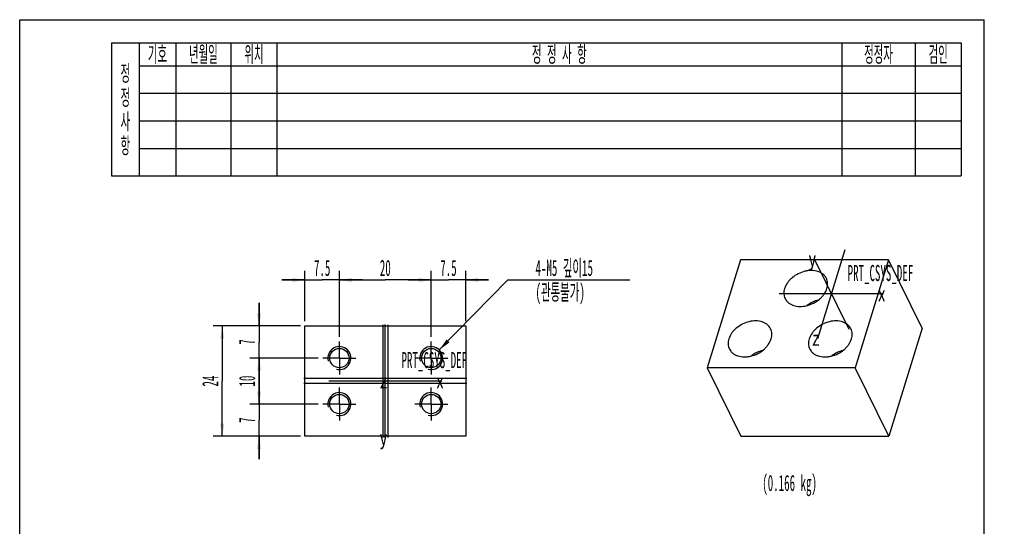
# Model space of a CAD drawing. Header units: millimetres. Extents: x 0 to 231, y 0 to 297.
# Tile 2 of 2: x 0 to 214, y 187 to 297. Entities that reach past the tile are written whole.
import ezdxf

# ---------------------------------------------------------------- set-up
doc = ezdxf.new("R2010")
doc.units = ezdxf.units.MM
doc.header["$LTSCALE"] = 19.36
doc.linetypes.add('CENTER', pattern=[0.6, 0.375, -0.075, 0.075, -0.075])
doc.layers.get('0').update_dxf_attribs({"linetype": 'CONTINUOUS'})
for name, color, linetype in [('01___PRT_ALL_DTM_PLN', 7, 'CONTINUOUS'), ('02___PRT_ALL_AXES', 7, 'CONTINUOUS'), ('05___PRT_ALL_DTM_CSYS', 7, 'CONTINUOUS'), ('7_ALL_FEATURES', 7, 'CONTINUOUS')]:
    doc.layers.add(name, color=color, linetype=linetype)
doc.styles.get("Standard").update_dxf_attribs({"font": 'txt', "width": 0.5})
doc.styles.add('TEXTSTYLE_2', font='txt', dxfattribs={"width": 0.8})
doc.dimstyles.new('DIMSTYLE_1', dxfattribs={"dimtxt": 3.5, "dimasz": 2.76, "dimexe": 2, "dimexo": 1, "dimgap": 0.875, "dimtad": 1, "dimdec": 3, "dimdsep": 46, "dimtxsty": 'Standard', "dimblk": '_FILLED', "dimblk1": '_FILLED', "dimblk2": '_FILLED', "dimcen": 0.09, "dimazin": 2, "dimtp": 0.2, "dimtm": 0.2, "dimtfac": 1, "dimtdec": 3, "dimtofl": 0, "dimtmove": 0, "dimatfit": 3, "dimldrblk": '_FILLED', "dimfxl": 1, "dimtolj": 1, "dimarcsym": 0})
doc.dimstyles.new('DIMSTYLE_4', dxfattribs={"dimtxt": 3.5, "dimasz": 2.76, "dimexe": 2, "dimexo": 1, "dimtad": 1, "dimdec": 3, "dimdsep": 46, "dimtxsty": 'Standard', "dimblk": '_FILLED', "dimblk1": '_FILLED', "dimblk2": '_FILLED', "dimcen": 0.09, "dimazin": 2, "dimtp": 0.001, "dimtm": 0.001, "dimtfac": 1, "dimtdec": 3, "dimtofl": 0, "dimtmove": 0, "dimatfit": 1, "dimldrblk": '_FILLED', "dimfxl": 1, "dimtolj": 1, "dimarcsym": 0})

# ---------------------------------------------------------------- blocks, each defined once
blk = doc.blocks.new('_FILLED')
at = {"color": 0, "linetype": 'ByBlock'}
blk.add_solid([(0, 0), (-1, 0.163), (-1, -0.163)], dxfattribs=at)
blk = doc.blocks.new('*D12')
at = {"color": 2, "linetype": 'Continuous', "transparency": 16777216}
for p, q in [((62.11, 231.38), (62.11, 242.38)), ((69.61, 227.98), (69.61, 242.38)), ((62.11, 240.38), (57.11, 240.38)), ((57.11, 240.38), (65.86, 240.38)), ((74.61, 240.38), (65.86, 240.38)), ((69.61, 240.38), (74.61, 240.38))]:
    blk.add_line(p, q, dxfattribs=at)
at = {"color": 2, "linetype": 'Continuous', "transparency": 16777216, "xscale": 2.76, "yscale": 2.76, "zscale": 2.76}
blk.add_blockref('_FILLED', (62.11, 240.38), dxfattribs=at)
at = {"color": 2, "linetype": 'Continuous', "transparency": 16777216, "xscale": 2.76, "yscale": 2.76, "zscale": 2.76, "rotation": 180}
blk.add_blockref('_FILLED', (69.61, 240.38), dxfattribs=at)
at = {"color": 2, "linetype": 'Continuous', "transparency": 16777216, "insert": (65.86, 244.76), "char_height": 3.5, "width": 5.25, "attachment_point": 2, "line_spacing_factor": 0.9}
blk.add_mtext('7.5', dxfattribs=at)
blk = doc.blocks.new('*D13')
at = {"color": 2, "linetype": 'Continuous', "transparency": 16777216}
for p, q in [((69.61, 227.98), (69.61, 242.38)), ((89.61, 227.98), (89.61, 242.38)), ((69.61, 240.38), (79.61, 240.38)), ((89.61, 240.38), (79.61, 240.38))]:
    blk.add_line(p, q, dxfattribs=at)
at = {"color": 2, "linetype": 'Continuous', "transparency": 16777216, "xscale": 2.76, "yscale": 2.76, "zscale": 2.76, "rotation": 180}
blk.add_blockref('_FILLED', (69.61, 240.38), dxfattribs=at)
at = {"color": 2, "linetype": 'Continuous', "transparency": 16777216, "xscale": 2.76, "yscale": 2.76, "zscale": 2.76}
blk.add_blockref('_FILLED', (89.61, 240.38), dxfattribs=at)
at = {"color": 2, "linetype": 'Continuous', "transparency": 16777216, "insert": (79.61, 244.76), "char_height": 3.5, "width": 3.5, "attachment_point": 2, "line_spacing_factor": 0.9}
blk.add_mtext('20', dxfattribs=at)
blk = doc.blocks.new('*D14')
at = {"color": 2, "linetype": 'Continuous', "transparency": 16777216}
for p, q in [((89.61, 227.98), (89.61, 242.38)), ((97.11, 231.38), (97.11, 242.38)), ((89.61, 240.38), (84.61, 240.38)), ((84.61, 240.38), (93.36, 240.38)), ((102.11, 240.38), (93.36, 240.38)), ((97.11, 240.38), (102.11, 240.38))]:
    blk.add_line(p, q, dxfattribs=at)
at = {"color": 2, "linetype": 'Continuous', "transparency": 16777216, "xscale": 2.76, "yscale": 2.76, "zscale": 2.76}
blk.add_blockref('_FILLED', (89.61, 240.38), dxfattribs=at)
at = {"color": 2, "linetype": 'Continuous', "transparency": 16777216, "xscale": 2.76, "yscale": 2.76, "zscale": 2.76, "rotation": 180}
blk.add_blockref('_FILLED', (97.11, 240.38), dxfattribs=at)
at = {"color": 2, "linetype": 'Continuous', "transparency": 16777216, "insert": (93.36, 244.76), "char_height": 3.5, "width": 5.25, "attachment_point": 2, "line_spacing_factor": 0.9}
blk.add_mtext('7.5', dxfattribs=at)
blk = doc.blocks.new('*D15')
at = {"color": 2, "linetype": 'Continuous', "transparency": 16777216}
for p, q in [((52.11, 230.38), (52.11, 235.38)), ((52.11, 235.38), (52.11, 226.88)), ((61.11, 230.38), (50.11, 230.38)), ((52.11, 218.38), (52.11, 226.88)), ((65.01, 223.38), (50.11, 223.38)), ((52.11, 223.38), (52.11, 218.38))]:
    blk.add_line(p, q, dxfattribs=at)
at = {"color": 2, "linetype": 'Continuous', "transparency": 16777216, "xscale": 2.76, "yscale": 2.76, "zscale": 2.76}
for p, rotation in [((52.11, 230.38), 270), ((52.11, 223.38), 90)]:
    blk.add_blockref('_FILLED', p, dxfattribs=dict(at, rotation=rotation))
at = {"color": 2, "linetype": 'Continuous', "transparency": 16777216, "insert": (47.74, 226.88), "char_height": 3.5, "width": 1.75, "attachment_point": 2, "rotation": 90, "line_spacing_factor": 0.9}
blk.add_mtext('7', dxfattribs=at)
blk = doc.blocks.new('*D16')
at = {"color": 2, "linetype": 'Continuous', "transparency": 16777216}
for p, q in [((65.01, 223.38), (50.11, 223.38)), ((52.11, 223.38), (52.11, 218.38)), ((52.11, 213.38), (52.11, 218.38)), ((65.01, 213.38), (50.11, 213.38))]:
    blk.add_line(p, q, dxfattribs=at)
at = {"color": 2, "linetype": 'Continuous', "transparency": 16777216, "xscale": 2.76, "yscale": 2.76, "zscale": 2.76}
for p, rotation in [((52.11, 223.38), 90), ((52.11, 213.38), 270)]:
    blk.add_blockref('_FILLED', p, dxfattribs=dict(at, rotation=rotation))
at = {"color": 2, "linetype": 'Continuous', "transparency": 16777216, "insert": (47.74, 218.38), "char_height": 3.5, "width": 3.5, "attachment_point": 2, "rotation": 90, "line_spacing_factor": 0.9}
blk.add_mtext('10', dxfattribs=at)
blk = doc.blocks.new('*D17')
at = {"color": 2, "linetype": 'Continuous', "transparency": 16777216}
for p, q in [((52.11, 213.38), (52.11, 218.38)), ((52.11, 218.38), (52.11, 209.88)), ((65.01, 213.38), (50.11, 213.38)), ((52.11, 201.38), (52.11, 209.88)), ((61.11, 206.38), (50.11, 206.38)), ((52.11, 206.38), (52.11, 201.38))]:
    blk.add_line(p, q, dxfattribs=at)
at = {"color": 2, "linetype": 'Continuous', "transparency": 16777216, "xscale": 2.76, "yscale": 2.76, "zscale": 2.76}
for p, rotation in [((52.11, 213.38), 270), ((52.11, 206.38), 90)]:
    blk.add_blockref('_FILLED', p, dxfattribs=dict(at, rotation=rotation))
at = {"color": 2, "linetype": 'Continuous', "transparency": 16777216, "insert": (47.74, 209.88), "char_height": 3.5, "width": 1.75, "attachment_point": 2, "rotation": 90, "line_spacing_factor": 0.9}
blk.add_mtext('7', dxfattribs=at)
blk = doc.blocks.new('*D18')
at = {"color": 2, "linetype": 'Continuous', "transparency": 16777216}
for p, q in [((61.11, 230.38), (42.11, 230.38)), ((44.11, 230.38), (44.11, 218.38)), ((44.11, 206.38), (44.11, 218.38)), ((61.11, 206.38), (42.11, 206.38))]:
    blk.add_line(p, q, dxfattribs=at)
at = {"color": 2, "linetype": 'Continuous', "transparency": 16777216, "xscale": 2.76, "yscale": 2.76, "zscale": 2.76}
for p, rotation in [((44.11, 230.38), 90), ((44.11, 206.38), 270)]:
    blk.add_blockref('_FILLED', p, dxfattribs=dict(at, rotation=rotation))
at = {"color": 2, "linetype": 'Continuous', "transparency": 16777216, "insert": (39.74, 218.38), "char_height": 3.5, "width": 3.5, "attachment_point": 2, "rotation": 90, "line_spacing_factor": 0.9}
blk.add_mtext('24', dxfattribs=at)
blk = doc.blocks.new('*D23')
at = {"color": 2, "linetype": 'Continuous', "transparency": 16777216}
for p, q in [((91.36, 225.16), (106.31, 240.38)), ((106.31, 240.38), (108.11, 240.38)), ((108.11, 240.38), (132.84, 240.38))]:
    blk.add_line(p, q, dxfattribs=at)
at = {"color": 2, "linetype": 'Continuous', "transparency": 16777216, "xscale": 2.76, "yscale": 2.76, "zscale": 2.76, "rotation": 225.5091993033}
blk.add_blockref('_FILLED', (91.36, 225.16), dxfattribs=at)
at = {"color": 2, "linetype": 'Continuous', "transparency": 16777216, "insert": (112.31, 244.76), "char_height": 3.5, "width": 24.5, "attachment_point": 1, "line_spacing_factor": 0.9}
blk.add_mtext('4-M5 깊이15\\P(관통불가)', dxfattribs=at)
blk = doc.blocks.new('*T37')
at = {"color": 2, "linetype": 'Continuous'}
for p, q in [((0, 0), (185, 0)), ((0, 0), (0, -29)), ((6, 0), (6, -29)), ((14, 0), (14, -29)), ((26, 0), (26, -29)), ((36, 0), (36, -29)), ((159, 0), (159, -29)), ((175, 0), (175, -29)), ((185, 0), (185, -29)), ((6, -5), (185, -5)), ((6, -11), (185, -11)), ((6, -17), (185, -17)), ((6, -23), (185, -23)), ((0, -29), (185, -29))]:
    blk.add_line(p, q, dxfattribs=at)
at = {"color": 2, "linetype": 'Continuous', "char_height": 3.5, "attachment_point": 2, "line_spacing_factor": 0.9}
for s, insert, width in [('기호', (10, -0.75), 8.1667), ('년월일', (20, -0.75), 12.25), ('위치', (31, -0.75), 8.1667), ('정 정 사 항', (97.5, -0.75), 26.8333), ('정정자', (167, -0.75), 12.25), ('검인', (180, -0.75), 8.1667), ('정\\P정\\P사\\P항', (3, -4.88), 4.0833)]:
    blk.add_mtext(s, dxfattribs=dict(at, insert=insert, width=width))

msp = doc.modelspace()

# ---------------------------------------------------------------- linework, layer by layer
at = {"color": 7, "linetype": 'Continuous'}
for p, q in [((0, 0), (0, 297)), ((0, 297), (210, 297)), ((210, 0), (210, 297))]:
    msp.add_line(p, q, dxfattribs=at)
at = {"color": 2, "linetype": 'Continuous'}
for centre in [(69.6102, 223.38), (89.6102, 223.38), (69.6102, 213.38), (89.6102, 213.38)]:
    msp.add_arc(centre, 2.5, 255, 195, dxfattribs=at)
at = {"layer": '01___PRT_ALL_DTM_PLN', "color": 9, "linetype": 'Continuous'}
for p, q in [((79.0822, 230.6399), (79.0822, 206.1202)), ((97.37, 218.908), (61.8503, 218.908))]:
    msp.add_line(p, q, dxfattribs=at)
at = {"layer": '01___PRT_ALL_DTM_PLN', "color": 7, "linetype": 'Continuous'}
for p, q in [((80.1382, 230.6399), (80.1382, 206.1202)), ((97.37, 217.852), (61.8503, 217.852))]:
    msp.add_line(p, q, dxfattribs=at)
at = {"layer": '02___PRT_ALL_AXES', "color": 7, "linetype": 'CENTER'}
for p, q in [((69.6102, 223.38), (69.6102, 226.98)), ((89.6102, 223.38), (89.6102, 226.98)), ((69.6102, 223.38), (66.0102, 223.38)), ((69.6102, 223.38), (69.6102, 219.78)), ((69.6102, 223.38), (73.2102, 223.38)), ((89.6102, 223.38), (86.0102, 223.38)), ((89.6102, 223.38), (93.2102, 223.38)), ((89.6102, 223.38), (89.6102, 219.78)), ((69.6102, 213.38), (69.6102, 216.98)), ((89.6102, 213.38), (89.6102, 216.98)), ((69.6102, 213.38), (66.0102, 213.38)), ((69.6102, 213.38), (69.6102, 209.78)), ((69.6102, 213.38), (73.2102, 213.38)), ((89.6102, 213.38), (86.0102, 213.38)), ((89.6102, 213.38), (93.2102, 213.38)), ((89.6102, 213.38), (89.6102, 209.78))]:
    msp.add_line(p, q, dxfattribs=at)
at = {"layer": '02___PRT_ALL_AXES', "color": 7, "linetype": 'Continuous'}
for centre in [(69.6102, 223.38), (89.6102, 223.38), (69.6102, 213.38), (89.6102, 213.38)]:
    msp.add_circle(centre, 2.1, dxfattribs=at)
for centre in [(175.6329, 229.3933), (163.4939, 218.4267), (180.9941, 218.4267)]:
    msp.add_arc(centre, 6.8537, 104.813061, 127.394737, dxfattribs=at)
for points, knots in [([(175.6414, 240.7258), (175.557, 240.8978), (175.3468, 241.2277), (174.9261, 241.649), (174.4104, 241.9891), (173.596, 242.332), (172.6657, 242.468), (171.7004, 242.4167), (170.6853, 242.2334), (169.4512, 241.7724), (168.3525, 241.0486), (167.6114, 240.3391), (167.0103, 239.595), (166.6819, 238.9591), (166.5473, 238.5234)], [0, 0, 0, 0, 0.05074589, 0.10262924, 0.15660768, 0.21333752, 0.33562188, 0.4012029, 0.46900374, 0.60817362, 0.74693465, 0.8142542, 0.87920497, 1, 1, 1, 1]), ([(175.7579, 238.5234), (175.8166, 238.7134), (175.9026, 239.0949), (175.9285, 239.6698), (175.8468, 240.2205), (175.7206, 240.5644), (175.6414, 240.7258)], [0, 0, 0, 0, 0.26439414, 0.51709798, 0.7609104, 1, 1, 1, 1]), ([(166.5473, 238.5234), (166.4885, 238.3334), (166.4026, 237.9519), (166.3766, 237.377), (166.4584, 236.8263), (166.5845, 236.4825), (166.6637, 236.321)], [0, 0, 0, 0, 0.26439414, 0.51709798, 0.7609104, 1, 1, 1, 1]), ([(166.6637, 236.321), (166.7481, 236.149), (166.9583, 235.8191), (167.379, 235.3978), (167.8947, 235.0577), (168.7091, 234.7148), (169.6394, 234.5788), (170.6047, 234.6301), (171.6198, 234.8134), (172.8539, 235.2744), (173.9527, 235.9982), (174.6937, 236.7077), (175.2949, 237.4518), (175.6232, 238.0877), (175.7579, 238.5234)], [0, 0, 0, 0, 0.05074589, 0.10262924, 0.15660768, 0.21333752, 0.33562188, 0.4012029, 0.46900374, 0.60817362, 0.74693465, 0.8142542, 0.87920497, 1, 1, 1, 1]), ([(163.5024, 229.7592), (163.418, 229.9312), (163.2078, 230.2611), (162.7871, 230.6824), (162.2714, 231.0226), (161.457, 231.3654), (160.5267, 231.5014), (159.5614, 231.4502), (158.5463, 231.2668), (157.3122, 230.8058), (156.2135, 230.0821), (155.4724, 229.3725), (154.8713, 228.6284), (154.5429, 227.9925), (154.4082, 227.5568)], [0, 0, 0, 0, 0.05074589, 0.10262924, 0.15660768, 0.21333752, 0.33562188, 0.4012029, 0.46900374, 0.60817362, 0.74693465, 0.8142542, 0.87920497, 1, 1, 1, 1]), ([(163.6189, 227.5568), (163.6776, 227.7468), (163.7636, 228.1283), (163.7895, 228.7032), (163.7077, 229.2539), (163.5816, 229.5978), (163.5024, 229.7592)], [0, 0, 0, 0, 0.26439414, 0.51709798, 0.7609104, 1, 1, 1, 1]), ([(181.0025, 229.7592), (180.9181, 229.9312), (180.708, 230.2611), (180.2873, 230.6824), (179.7716, 231.0226), (178.9571, 231.3654), (178.0269, 231.5014), (177.0616, 231.4502), (176.0465, 231.2668), (174.8124, 230.8058), (173.7136, 230.0821), (172.9726, 229.3725), (172.3714, 228.6284), (172.043, 227.9925), (171.9084, 227.5568)], [0, 0, 0, 0, 0.05074589, 0.10262924, 0.15660768, 0.21333752, 0.33562188, 0.4012029, 0.46900374, 0.60817362, 0.74693465, 0.8142542, 0.87920497, 1, 1, 1, 1]), ([(181.119, 227.5568), (181.1777, 227.7468), (181.2637, 228.1283), (181.2897, 228.7032), (181.2079, 229.2539), (181.0817, 229.5978), (181.0025, 229.7592)], [0, 0, 0, 0, 0.26439414, 0.51709798, 0.7609104, 1, 1, 1, 1]), ([(154.4082, 227.5568), (154.3495, 227.3668), (154.2636, 226.9854), (154.2376, 226.4105), (154.3194, 225.8597), (154.4455, 225.5159), (154.5247, 225.3544)], [0, 0, 0, 0, 0.26439414, 0.51709798, 0.7609104, 1, 1, 1, 1]), ([(154.5247, 225.3544), (154.6091, 225.1825), (154.8193, 224.8525), (155.24, 224.4312), (155.7557, 224.0911), (156.5701, 223.7483), (157.5004, 223.6123), (158.4657, 223.6635), (159.4808, 223.8468), (160.7149, 224.3078), (161.8137, 225.0316), (162.5547, 225.7411), (163.1558, 226.4852), (163.4842, 227.1211), (163.6189, 227.5568)], [0, 0, 0, 0, 0.05074589, 0.10262924, 0.15660768, 0.21333752, 0.33562188, 0.4012029, 0.46900374, 0.60817362, 0.74693465, 0.8142542, 0.87920497, 1, 1, 1, 1]), ([(171.9084, 227.5568), (171.8497, 227.3668), (171.7637, 226.9854), (171.7378, 226.4105), (171.8195, 225.8597), (171.9457, 225.5159), (172.0249, 225.3544)], [0, 0, 0, 0, 0.26439414, 0.51709798, 0.7609104, 1, 1, 1, 1]), ([(172.0249, 225.3544), (172.1093, 225.1825), (172.3194, 224.8525), (172.7401, 224.4312), (173.2559, 224.0911), (174.0703, 223.7483), (175.0005, 223.6123), (175.9658, 223.6635), (176.981, 223.8468), (178.2151, 224.3078), (179.3138, 225.0316), (180.0548, 225.7411), (180.656, 226.4852), (180.9844, 227.1211), (181.119, 227.5568)], [0, 0, 0, 0, 0.05074589, 0.10262924, 0.15660768, 0.21333752, 0.33562188, 0.4012029, 0.46900374, 0.60817362, 0.74693465, 0.8142542, 0.87920497, 1, 1, 1, 1])]:
    msp.add_open_spline(points, degree=3, knots=knots, dxfattribs=at)
at = {"layer": '05___PRT_ALL_DTM_CSYS', "color": 7, "linetype": 'Continuous'}
for p, q in [((173.7673, 227.6801), (179.7319, 246.9813)), ((172.9915, 244.9889), (180.5077, 229.6725)), ((188.0971, 237.3307), (165.4021, 237.3307)), ((79.6102, 206.06), (79.6102, 230.7)), ((91.9302, 218.38), (67.2902, 218.38))]:
    msp.add_line(p, q, dxfattribs=at)
at = {"layer": '7_ALL_FEATURES', "color": 7, "linetype": 'Continuous'}
for p, q in [((156.9705, 244.79), (149.7085, 221.2902)), ((189.2077, 244.79), (156.9705, 244.79)), ((189.2077, 244.79), (181.9457, 221.2902)), ((196.5287, 229.8714), (189.2077, 244.79)), ((62.1102, 206.38), (62.1102, 230.38)), ((62.1102, 230.38), (97.1102, 230.38)), ((97.1102, 230.38), (97.1102, 206.38)), ((196.5287, 229.8714), (189.2667, 206.3716)), ((149.7085, 221.2902), (157.0295, 206.3716)), ((181.9457, 221.2902), (149.7085, 221.2902)), ((189.2667, 206.3716), (181.9457, 221.2902)), ((97.1102, 206.38), (62.1102, 206.38)), ((157.0295, 206.3716), (189.2667, 206.3716))]:
    msp.add_line(p, q, dxfattribs=at)

# ---------------------------------------------------------------- block references
msp.add_blockref('*T37', (20, 292))

# ---------------------------------------------------------------- texts
at = {"color": 2, "linetype": 'Continuous', "insert": (161.6896, 197.9685), "char_height": 3.5, "width": 17.5, "attachment_point": 1, "line_spacing_factor": 0.9}
msp.add_mtext('(0.166 kg)', dxfattribs=at)
at = {"layer": '05___PRT_ALL_DTM_CSYS', "color": 7, "linetype": 'Continuous', "char_height": 3.1821, "width": 2.545714, "attachment_point": 1, "line_spacing_factor": 0.9, "style": 'TEXTSTYLE_2'}
for s, insert in [('y', (171.7186, 246.58)), ('x', (186.8242, 238.9218)), ('z', (172.4945, 229.2712)), ('z', (78.3373, 219.9711)), ('x', (90.6573, 219.9711)), ('y', (78.3373, 207.6511))]:
    msp.add_mtext(s, dxfattribs=dict(at, insert=insert))
at = {"layer": '05___PRT_ALL_DTM_CSYS', "color": 7, "linetype": 'Continuous', "char_height": 3.5, "width": 21, "attachment_point": 1, "line_spacing_factor": 0.9}
for insert in [(180.2696, 243.6467), (83.1302, 224.696)]:
    msp.add_mtext('PRT_CSYS_DEF', dxfattribs=dict(at, insert=insert))

# ---------------------------------------------------------------- dimensions: what is measured, and where the dimension line sits
at = {"color": 2, "linetype": 'Continuous'}
for base, p1, p2, picture, middle in [((69.6102, 240.38), (62.1102, 230.38), (69.6102, 226.98), '*D12', (65.9148, 240.38)), ((89.6102, 240.38), (69.6102, 226.98), (89.6102, 226.98), '*D13', (79.6102, 240.38)), ((97.1102, 240.38), (89.6102, 226.98), (97.1102, 230.38), '*D14', (93.4148, 240.38))]:
    dim = msp.add_linear_dim(base=base, p1=p1, p2=p2, dimstyle='DIMSTYLE_1', dxfattribs=at)
    dim.commit()
    dim.dimension.update_dxf_attribs({"geometry": picture, "text_midpoint": middle, "dimtype": 160})
dim = msp.add_diameter_dim_2p(p1=(91.3621, 225.1634), p2=(87.8582, 221.5966), text='4-M<> 깊이15\\P(관통불가)', dimstyle='DIMSTYLE_4', override={"dimtih": 1, "dimtoh": 1, "dimpost": '<>'}, dxfattribs=at)
dim.commit()
dim.dimension.update_dxf_attribs({"geometry": '*D23', "text_midpoint": (120.4773, 240.38), "dimtype": 163})
for base, p1, p2, picture, middle in [((52.1102, 223.38), (62.1102, 230.38), (66.0102, 223.38), '*D15', (52.1102, 226.88)), ((44.1102, 206.38), (62.1102, 230.38), (62.1102, 206.38), '*D18', (44.1102, 218.4347)), ((52.1102, 213.38), (66.0102, 223.38), (66.0102, 213.38), '*D16', (52.1102, 218.5988)), ((52.1102, 206.38), (66.0102, 213.38), (62.1102, 206.38), '*D17', (52.1102, 209.88))]:
    dim = msp.add_linear_dim(base=base, p1=p1, p2=p2, angle=270, dimstyle='DIMSTYLE_1', dxfattribs=at)
    dim.commit()
    dim.dimension.update_dxf_attribs({"geometry": picture, "text_midpoint": middle, "dimtype": 160})

doc.saveas('drawing.dxf')
